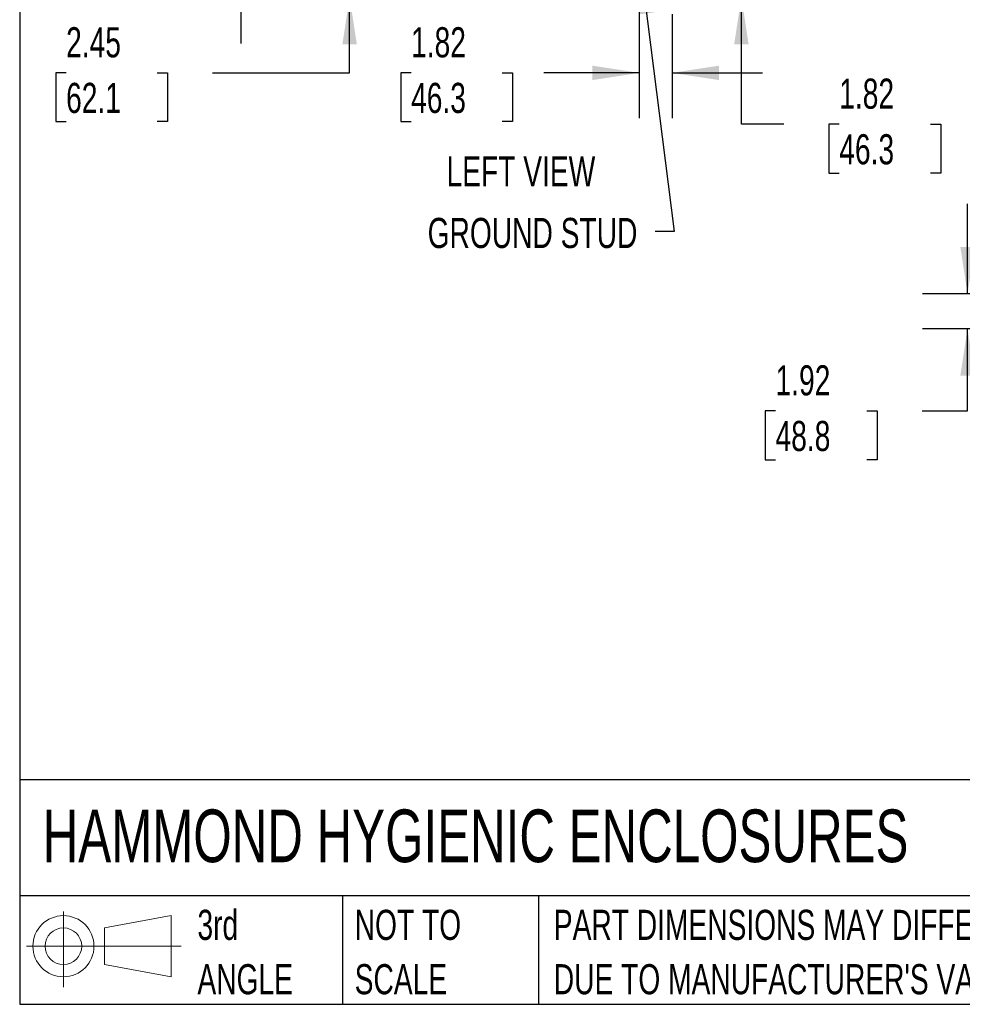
# Model space of a CAD drawing. Header units: inches. Extents: x 0.2 to 10.8, y 0.2 to 8.2.
# Tile 1 of 171: x 0.2 to 2.9, y 0.2 to 3. Entities that reach past the tile are written whole.
import ezdxf

# ---------------------------------------------------------------- set-up
doc = ezdxf.new("R2010")
doc.units = ezdxf.units.IN
doc.header["$MEASUREMENT"] = 0
doc.layers.add('DIMENSIONS', color=140, linetype='Continuous')
doc.layers.add('TEXT', color=140, linetype='Continuous')
doc.styles.add('SLDTEXTSTYLE0', font='TXT', dxfattribs={"width": 0.7})
doc.dimstyles.new('SLDDIMSTYLE1', dxfattribs={"dimtxt": 0.084961, "dimasz": 0.13, "dimexe": 0, "dimexo": 0.0625, "dimgap": 0.02124, "dimtad": 0, "dimtih": 1, "dimtoh": 1, "dimlfac": 20, "dimrnd": 1e-09, "dimzin": 12, "dimdsep": 46, "dimtxsty": 'SLDTEXTSTYLE0', "dimsah": 1, "dimcen": 0.09, "dimadec": 0, "dimazin": 3, "dimtfac": 1, "dimtmove": 0, "dimatfit": 0, "dimfxl": 0, "dimfrac": 2, "dimtolj": 1, "dimtzin": 12, "dimarcsym": 0})
doc.dimstyles.new('SLDDIMSTYLE3', dxfattribs={"dimtxt": 0.18, "dimasz": 0.13, "dimexe": 0, "dimexo": 0.0625, "dimgap": 0, "dimtad": 0, "dimtih": 1, "dimtoh": 1, "dimdec": 0, "dimrnd": 1e-09, "dimzin": 0, "dimdsep": 46, "dimtxsty": 'Standard', "dimsah": 1, "dimcen": 0.09, "dimadec": 0, "dimazin": 0, "dimtfac": 0.13, "dimtdec": 0, "dimtofl": 0, "dimtmove": 0, "dimatfit": 3, "dimfxl": 0, "dimfrac": 2, "dimtolj": 1, "dimtzin": 0, "dimarcsym": 0})

# ---------------------------------------------------------------- blocks, each defined once
blk = doc.blocks.new('Block11')
at = {"color": 7, "linetype": 'Continuous', "lineweight": 18}
for p, q in [((0.1019, 0.2091), (0.1019, 0)), ((0.2157, 0.1641), (0.4006, 0.1981)), ((0.4006, 0.1981), (0.4006, 0.0288)), ((0.2157, 0.0628), (0.2157, 0.1641)), ((0, 0.1135), (0.4281, 0.1135)), ((0.2157, 0.0628), (0.4006, 0.0288))]:
    blk.add_line(p, q, dxfattribs=at)
for radius in [0.0846, 0.0506]:
    blk.add_circle((0.1019, 0.1135), radius, dxfattribs=at)
blk = doc.blocks.new('Block12')
at = {"color": 7, "linetype": 'Continuous'}
blk.add_blockref('Block11', (0, 0), dxfattribs=at)
blk = doc.blocks.new('SW_NOTE_0_3')
at = {"layer": 'TEXT', "color": 0, "char_height": 0.083333, "attachment_point": 1, "style": 'SLDTEXTSTYLE0'}
for s, insert in [('PART DIMENSIONS MAY DIFFER SLIGHTLY', (0, 0.1074)), ("DUE TO MANUFACTURER'S VARIANCES", (0, -0.0431))]:
    blk.add_mtext(s, dxfattribs=dict(at, insert=insert))
blk = doc.blocks.new('SW_NOTE_0_4')
at = {"layer": 'TEXT', "color": 0, "char_height": 0.08333, "attachment_point": 1, "style": 'SLDTEXTSTYLE0'}
for s, insert in [('NOT TO', (0, 0.1074)), ('SCALE', (0, -0.0431))]:
    blk.add_mtext(s, dxfattribs=dict(at, insert=insert))
blk = doc.blocks.new('SW_NOTE_0_5')
at = {"layer": 'TEXT', "color": 0, "char_height": 0.08333, "attachment_point": 1, "style": 'SLDTEXTSTYLE0'}
for s, insert in [('3rd', (0, 0.1074)), ('ANGLE', (0, -0.0431))]:
    blk.add_mtext(s, dxfattribs=dict(at, insert=insert))
blk = doc.blocks.new('_D_8')
at = {"layer": 'DIMENSIONS'}
for p, q in [((1.1634, 3.16), (1.1634, 3.41)), ((1.9481, 3.16), (1.0384, 3.16)), ((1.21, 3.0377), (1.0384, 3.0377)), ((1.1634, 2.8285), (1.1634, 3.0377)), ((0.3785, 2.8285), (0.35, 2.8285)), ((0.35, 2.8285), (0.35, 2.6935)), ((0.631, 2.8285), (0.6595, 2.8285)), ((0.6595, 2.8285), (0.6595, 2.6935)), ((0.7842, 2.8285), (1.1634, 2.8285)), ((0.35, 2.6935), (0.3785, 2.6935)), ((0.6595, 2.6935), (0.631, 2.6935))]:
    blk.add_line(p, q, dxfattribs=at)
for points in [[(1.1634, 3.16), (1.1834, 3.29), (1.1434, 3.29)], [(1.1634, 3.0377), (1.1434, 2.9077), (1.1834, 2.9077)]]:
    blk.add_solid(points, dxfattribs=at)
at = {"layer": 'DIMENSIONS', "char_height": 0.08333, "attachment_point": 1, "style": 'SLDTEXTSTYLE0'}
for s, insert in [('2.45', (0.3785, 2.9549)), ('62.1', (0.3785, 2.8009))]:
    blk.add_mtext(s, dxfattribs=dict(at, insert=insert))
blk = doc.blocks.new('_D_9')
at = {"layer": 'DIMENSIONS'}
for p, q in [((0.8627, 3.4911), (0.8627, 3.7411)), ((1.9481, 3.4911), (0.7377, 3.4911)), ((0.7011, 3.327), (0.6726, 3.327)), ((0.6726, 3.327), (0.6726, 3.1919)), ((1.0243, 3.327), (1.0528, 3.327)), ((1.0528, 3.327), (1.0528, 3.1919)), ((0.6726, 3.1919), (0.7011, 3.1919)), ((1.0528, 3.1919), (1.0243, 3.1919)), ((1.9481, 3.16), (0.7377, 3.16)), ((0.8627, 3.16), (0.8627, 2.91))]:
    blk.add_line(p, q, dxfattribs=at)
for points in [[(0.8627, 3.4911), (0.8827, 3.6211), (0.8427, 3.6211)], [(0.8627, 3.16), (0.8427, 3.03), (0.8827, 3.03)]]:
    blk.add_solid(points, dxfattribs=at)
at = {"layer": 'DIMENSIONS', "char_height": 0.08333, "attachment_point": 1, "style": 'SLDTEXTSTYLE0'}
for s, insert in [('6.62', (0.7365, 3.4534)), ('168.2', (0.7011, 3.2993))]:
    blk.add_mtext(s, dxfattribs=dict(at, insert=insert))
blk = doc.blocks.new('_D_14')
at = {"layer": 'DIMENSIONS'}
for p, q in [((2.2481, 3.1288), (2.2481, 3.3788)), ((2.0281, 3.1288), (2.3731, 3.1288)), ((2.0909, 3.0377), (2.3731, 3.0377)), ((2.2481, 2.6863), (2.2481, 3.0377)), ((2.3658, 2.6863), (2.2481, 2.6863)), ((2.519, 2.6863), (2.4905, 2.6863)), ((2.4905, 2.6863), (2.4905, 2.5513)), ((2.7715, 2.6863), (2.8, 2.6863)), ((2.8, 2.6863), (2.8, 2.5513)), ((2.4905, 2.5513), (2.519, 2.5513)), ((2.8, 2.5513), (2.7715, 2.5513))]:
    blk.add_line(p, q, dxfattribs=at)
for points in [[(2.2481, 3.1288), (2.2681, 3.2588), (2.2281, 3.2588)], [(2.2481, 3.0377), (2.2281, 2.9077), (2.2681, 2.9077)]]:
    blk.add_solid(points, dxfattribs=at)
at = {"layer": 'DIMENSIONS', "char_height": 0.08333, "attachment_point": 1, "style": 'SLDTEXTSTYLE0'}
for s, insert in [('1.82', (2.519, 2.8127)), ('46.3', (2.519, 2.6587))]:
    blk.add_mtext(s, dxfattribs=dict(at, insert=insert))
blk = doc.blocks.new('_D_15')
at = {"layer": 'DIMENSIONS'}
for p, q in [((1.9653, 3.066), (1.9653, 2.7035)), ((2.0564, 2.9913), (2.0564, 2.7035)), ((1.3336, 2.8285), (1.3051, 2.8285)), ((1.3051, 2.8285), (1.3051, 2.6935)), ((1.5861, 2.8285), (1.6146, 2.8285)), ((1.6146, 2.8285), (1.6146, 2.6935)), ((1.9653, 2.8285), (1.7012, 2.8285)), ((2.0564, 2.8285), (2.3064, 2.8285)), ((1.3051, 2.6935), (1.3336, 2.6935)), ((1.6146, 2.6935), (1.5861, 2.6935))]:
    blk.add_line(p, q, dxfattribs=at)
for points in [[(1.9653, 2.8285), (1.8353, 2.8485), (1.8353, 2.8085)], [(2.0564, 2.8285), (2.1864, 2.8085), (2.1864, 2.8485)]]:
    blk.add_solid(points, dxfattribs=at)
at = {"layer": 'DIMENSIONS', "char_height": 0.08333, "attachment_point": 1, "style": 'SLDTEXTSTYLE0'}
for s, insert in [('1.82', (1.3336, 2.9549)), ('46.3', (1.3336, 2.8009))]:
    blk.add_mtext(s, dxfattribs=dict(at, insert=insert))
blk = doc.blocks.new('_D_25')
at = {"layer": 'DIMENSIONS'}
for p, q in [((2.8742, 2.2164), (2.8742, 2.4664)), ((2.9842, 2.2164), (2.7492, 2.2164)), ((3.0127, 2.1203), (2.7492, 2.1203)), ((2.8742, 1.8926), (2.8742, 2.1203)), ((2.3426, 1.8926), (2.3141, 1.8926)), ((2.3141, 1.8926), (2.3141, 1.7575)), ((2.5951, 1.8926), (2.6236, 1.8926)), ((2.6236, 1.8926), (2.6236, 1.7575)), ((2.7483, 1.8926), (2.8742, 1.8926)), ((2.3141, 1.7575), (2.3426, 1.7575)), ((2.6236, 1.7575), (2.5951, 1.7575))]:
    blk.add_line(p, q, dxfattribs=at)
for points in [[(2.8742, 2.2164), (2.8942, 2.3464), (2.8542, 2.3464)], [(2.8742, 2.1203), (2.8542, 1.9903), (2.8942, 1.9903)]]:
    blk.add_solid(points, dxfattribs=at)
at = {"layer": 'DIMENSIONS', "char_height": 0.08333, "attachment_point": 1, "style": 'SLDTEXTSTYLE0'}
for s, insert in [('1.92', (2.3426, 2.019)), ('48.8', (2.3426, 1.865))]:
    blk.add_mtext(s, dxfattribs=dict(at, insert=insert))

msp = doc.modelspace()

# ---------------------------------------------------------------- linework, layer by layer
at = {"layer": 'TEXT'}
for p, q in [((0.25, 8.25), (0.25, 0.25)), ((10.75, 0.8711066), (0.25, 0.8711066)), ((10.75, 0.55), (0.25, 0.55)), ((1.1434934, 0.55), (1.1434934, 0.25)), ((1.6865112, 0.55), (1.6865112, 0.25)), ((0.25, 0.25), (10.75, 0.25))]:
    msp.add_line(p, q, dxfattribs=at)

# ---------------------------------------------------------------- block references
for name, p in [('SW_NOTE_0_5', (0.7421429, 0.4042537)), ('Block12', (0.2692102, 0.2973959)), ('SW_NOTE_0_4', (1.17743, 0.4042537)), ('SW_NOTE_0_3', (1.7288399, 0.4042537))]:
    msp.add_blockref(name, p, dxfattribs=at)

# ---------------------------------------------------------------- texts
at = {"layer": 'DIMENSIONS', "insert": (1.9601248, 2.427038), "char_height": 0.083333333, "attachment_point": 3, "style": 'SLDTEXTSTYLE0'}
msp.add_mtext('GROUND STUD', dxfattribs=at)
at = {"layer": 'TEXT', "style": 'SLDTEXTSTYLE0'}
for s, insert, char_height, attachment_point in [('LEFT VIEW', (1.637665, 2.5974164), 0.08333333, 2), ('HAMMOND HYGIENIC ENCLOSURES', (0.3136116, 0.7892674), 0.145833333, 1)]:
    msp.add_mtext(s, dxfattribs=dict(at, insert=insert, char_height=char_height, attachment_point=attachment_point))

# ---------------------------------------------------------------- dimensions: what is measured, and where the dimension line sits
at = {"layer": 'DIMENSIONS'}
for base, p1, p2, angle, picture, middle in [((0.8627028, 3.4910708), (1.9981011, 3.1599708), (1.9981011, 3.4910708), 90, '_D_9', (0.8627028, 3.3269537)), ((1.1634291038, 3.0377207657), (1.9981011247, 3.1599707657), (1.2600261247, 3.0377207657), 90, '_D_8', (1.1634291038, 2.8284923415)), ((2.2481314, 3.0377208), (1.9781386, 3.1288208), (2.0408539, 3.0377208), 90, '_D_14', (2.2481314, 2.686286)), ((2.0564261, 2.8284923), (1.9653261, 3.1160083), (2.0564261, 3.0413208), 0, '_D_15', (1.4598608, 2.8284923)), ((2.8741557, 2.2163636), (3.062654, 2.1203305), (3.0341673, 2.2163636), 90, '_D_25', (2.8741557, 1.8925677))]:
    dim = msp.add_linear_dim(base=base, p1=p1, p2=p2, angle=angle, dimstyle='SLDDIMSTYLE1', dxfattribs=at)
    dim.commit()
    dim.dimension.update_dxf_attribs({"geometry": picture, "text_midpoint": middle, "dimtype": 160})

# ---------------------------------------------------------------- leaders
msp.add_leader([(1.969545, 3.1222453), (2.061817, 2.3891857), (2.0089437, 2.3891857)], dimstyle='SLDDIMSTYLE3', dxfattribs=at)

doc.saveas('drawing.dxf')
